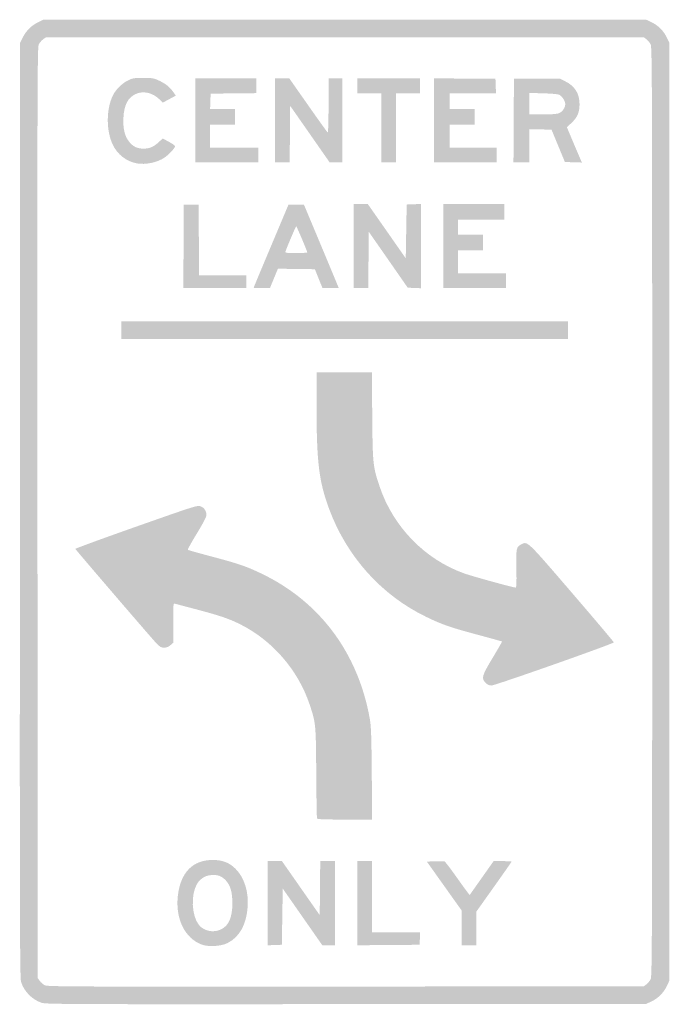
# Model space of a CAD drawing. Header units: inches. Extents: x -11.9 to 11.9, y -18 to 18.
import ezdxf

# ---------------------------------------------------------------- set-up
doc = ezdxf.new("R2010")
doc.units = ezdxf.units.IN
doc.header["$MEASUREMENT"] = 0

msp = doc.modelspace()

# ---------------------------------------------------------------- hatches: boundary and pattern name
h = msp.add_hatch(color=7)
edge = h.paths.add_edge_path()
edge.add_spline(control_points=[(-11.08, -17.939), (-11.427, -17.818), (-11.722, -17.513), (-11.821, -17.173), (-11.865, -17.024), (-11.87, -14.84), (-11.862, 0.068)], knot_values=[0, 0, 0, 0, 1, 1, 1, 2, 2, 2, 2], degree=3, periodic=0)
edge.add_line((-11.862, 0.068), (-11.854, 17.139))
edge.add_line((-11.854, 17.139), (-11.76, 17.33))
edge.add_spline(control_points=[(-11.76, 17.33), (-11.64, 17.573), (-11.444, 17.77), (-11.201, 17.889)], knot_values=[0, 0, 0, 0, 1, 1, 1, 1], degree=3, periodic=0)
edge.add_line((-11.201, 17.889), (-11.009, 17.983))
edge.add_line((-11.009, 17.983), (0, 17.983))
edge.add_line((0, 17.983), (11.009, 17.983))
edge.add_line((11.009, 17.983), (11.2, 17.894))
edge.add_spline(control_points=[(11.2, 17.894), (11.443, 17.78), (11.65, 17.572), (11.764, 17.33)], knot_values=[0, 0, 0, 0, 1, 1, 1, 1], degree=3, periodic=0)
edge.add_line((11.764, 17.33), (11.854, 17.139))
edge.add_line((11.854, 17.139), (11.854, 0))
edge.add_line((11.854, 0), (11.854, -17.139))
edge.add_line((11.854, -17.139), (11.764, -17.33))
edge.add_spline(control_points=[(11.764, -17.33), (11.65, -17.572), (11.443, -17.78), (11.2, -17.894)], knot_values=[0, 0, 0, 0, 1, 1, 1, 1], degree=3, periodic=0)
edge.add_line((11.2, -17.894), (11.009, -17.983))
edge.add_line((11.009, -17.983), (0.051, -17.991))
edge.add_spline(control_points=[(0.051, -17.991), (-10.333, -17.998), (-10.917, -17.995), (-11.08, -17.939)], knot_values=[0, 0, 0, 0, 1, 1, 1, 1], degree=3, periodic=0)
edge = h.paths.add_edge_path(flags=0)
edge.add_spline(control_points=[(11.015, -17.272), (11.068, -17.233), (11.137, -17.149), (11.17, -17.086), (11.226, -16.976), (11.229, -16.089), (11.229, 0), (11.229, 16.089), (11.226, 16.976), (11.17, 17.086), (11.137, 17.149), (11.068, 17.233), (11.015, 17.272)], knot_values=[0, 0, 0, 0, 1, 1, 1, 2, 2, 2, 3, 3, 3, 4, 4, 4, 4], degree=3, periodic=0)
edge.add_line((11.015, 17.272), (10.92, 17.341))
edge.add_line((10.92, 17.341), (0.006, 17.341))
edge.add_line((0.006, 17.341), (-10.908, 17.341))
edge.add_line((-10.908, 17.341), (-11.014, 17.266))
edge.add_spline(control_points=[(-11.014, 17.266), (-11.072, 17.225), (-11.144, 17.139), (-11.174, 17.075), (-11.225, 16.969), (-11.228, 15.598), (-11.221, -0.039)], knot_values=[0, 0, 0, 0, 1, 1, 1, 2, 2, 2, 2], degree=3, periodic=0)
edge.add_line((-11.221, -0.039), (-11.212, -17.038))
edge.add_line((-11.212, -17.038), (-11.137, -17.143))
edge.add_spline(control_points=[(-11.137, -17.143), (-11.096, -17.2), (-11.012, -17.272), (-10.951, -17.302), (-10.85, -17.352), (-9.932, -17.356), (0.04, -17.349)], knot_values=[0, 0, 0, 0, 1, 1, 1, 2, 2, 2, 2], degree=3, periodic=0)
edge.add_line((0.04, -17.349), (10.92, -17.341))
edge.add_line((10.92, -17.341), (11.015, -17.272))
h = msp.add_hatch(color=7)
edge = h.paths.add_edge_path()
edge.add_spline(control_points=[(-7.586, 12.731), (-7.968, 12.798), (-8.302, 13.057), (-8.473, 13.419), (-8.718, 13.938), (-8.712, 14.735), (-8.459, 15.231), (-8.356, 15.434), (-8.137, 15.651), (-7.931, 15.756), (-7.748, 15.848), (-7.707, 15.856), (-7.362, 15.856), (-7.029, 15.856), (-6.97, 15.846), (-6.797, 15.765), (-6.544, 15.646), (-6.402, 15.536), (-6.273, 15.356)], knot_values=[0, 0, 0, 0, 1, 1, 1, 2, 2, 2, 3, 3, 3, 4, 4, 4, 5, 5, 5, 6, 6, 6, 6], degree=3, periodic=0)
edge.add_line((-6.273, 15.356), (-6.168, 15.209))
edge.add_line((-6.168, 15.209), (-6.405, 15.081))
edge.add_line((-6.405, 15.081), (-6.642, 14.953))
edge.add_line((-6.642, 14.953), (-6.766, 15.073))
edge.add_spline(control_points=[(-6.766, 15.073), (-7.016, 15.317), (-7.359, 15.394), (-7.632, 15.268), (-7.921, 15.135), (-8.06, 14.864), (-8.082, 14.392), (-8.101, 13.985), (-8.031, 13.707), (-7.859, 13.507), (-7.713, 13.336), (-7.574, 13.272), (-7.345, 13.272), (-7.127, 13.272), (-6.981, 13.334), (-6.796, 13.505)], knot_values=[0, 0, 0, 0, 1, 1, 1, 2, 2, 2, 3, 3, 3, 4, 4, 4, 5, 5, 5, 5], degree=3, periodic=0)
edge.add_line((-6.796, 13.505), (-6.647, 13.642))
edge.add_line((-6.647, 13.642), (-6.422, 13.522))
edge.add_spline(control_points=[(-6.422, 13.522), (-6.298, 13.456), (-6.197, 13.384), (-6.197, 13.36), (-6.197, 13.29), (-6.422, 13.05), (-6.593, 12.936), (-6.855, 12.763), (-7.273, 12.676), (-7.586, 12.731)], knot_values=[0, 0, 0, 0, 1, 1, 1, 2, 2, 2, 3, 3, 3, 3], degree=3, periodic=0)
for points in [[(-5.454, 14.302), (-5.454, 15.839), (-4.34, 15.839), (-3.225, 15.839), (-3.225, 15.569), (-3.225, 15.299), (-4.061, 15.29), (-4.897, 15.281), (-4.907, 15.003), (-4.916, 14.724), (-4.459, 14.724), (-4.002, 14.724), (-4.002, 14.437), (-4.002, 14.15), (-4.458, 14.15), (-4.914, 14.15), (-4.914, 13.728), (-4.914, 13.306), (-4.036, 13.306), (-3.158, 13.306), (-3.158, 13.036), (-3.158, 12.765), (-4.306, 12.765), (-5.454, 12.765), (-5.454, 14.302)], [(1.334, 14.032), (1.334, 15.298), (0.895, 15.298), (0.456, 15.298), (0.456, 15.568), (0.456, 15.839), (1.604, 15.839), (2.752, 15.839), (2.752, 15.568), (2.752, 15.298), (2.313, 15.298), (1.874, 15.298), (1.874, 14.032), (1.874, 12.765), (1.604, 12.765), (1.334, 12.765), (1.334, 14.032)], [(3.259, 14.303), (3.259, 15.84), (4.382, 15.831), (5.505, 15.822), (5.515, 15.56), (5.524, 15.298), (4.679, 15.298), (3.833, 15.298), (3.833, 15.011), (3.833, 14.724), (4.289, 14.724), (4.745, 14.724), (4.745, 14.437), (4.745, 14.15), (4.289, 14.15), (3.833, 14.15), (3.833, 13.728), (3.833, 13.306), (4.694, 13.306), (5.555, 13.306), (5.555, 13.036), (5.555, 12.765), (4.407, 12.765), (3.259, 12.765), (3.259, 14.303)], [(-5.885, 9.701), (-5.876, 11.229), (-5.606, 11.229), (-5.336, 11.229), (-5.327, 9.937), (-5.318, 8.645), (-4.457, 8.645), (-3.597, 8.645), (-3.597, 8.409), (-3.597, 8.173), (-4.745, 8.173), (-5.894, 8.173), (-5.885, 9.701)], [(0.321, 9.709), (0.321, 11.246), (0.583, 11.245), (0.844, 11.245), (1.537, 10.254), (2.229, 9.262), (2.246, 10.246), (2.263, 11.229), (2.524, 11.239), (2.786, 11.249), (2.786, 9.709), (2.786, 8.17), (2.544, 8.18), (2.301, 8.189), (1.59, 9.212), (0.878, 10.234), (0.869, 9.204), (0.86, 8.173), (0.591, 8.173), (0.321, 8.173), (0.321, 9.709)], [(3.597, 9.709), (3.597, 11.246), (4.711, 11.246), (5.826, 11.246), (5.826, 10.959), (5.826, 10.672), (4.981, 10.672), (4.137, 10.672), (4.137, 10.402), (4.137, 10.131), (4.593, 10.131), (5.049, 10.131), (5.049, 9.844), (5.049, 9.557), (4.593, 9.557), (4.137, 9.557), (4.137, 9.135), (4.137, 8.713), (5.015, 8.713), (5.893, 8.713), (5.893, 8.443), (5.893, 8.173), (4.745, 8.173), (3.597, 8.173), (3.597, 9.709)], [(-8.156, 6.636), (-8.156, 6.957), (0, 6.957), (8.156, 6.957), (8.156, 6.636), (8.156, 6.315), (0, 6.315), (-8.156, 6.315), (-8.156, 6.636)], [(-2.82, -14.303), (-2.82, -12.765), (-2.556, -12.765), (-2.292, -12.765), (-1.602, -13.753), (-0.912, -14.74), (-0.903, -13.753), (-0.894, -12.765), (-0.624, -12.765), (-0.355, -12.765), (-0.355, -14.302), (-0.355, -15.839), (-0.587, -15.839), (-0.819, -15.839), (-1.541, -14.804), (-2.263, -13.768), (-2.28, -14.795), (-2.296, -15.822), (-2.558, -15.832), (-2.82, -15.841), (-2.82, -14.303)], [(0.456, -14.303), (0.456, -12.765), (0.726, -12.765), (0.996, -12.765), (0.996, -14.066), (0.996, -15.366), (1.876, -15.366), (2.755, -15.366), (2.745, -15.594), (2.735, -15.822), (1.596, -15.831), (0.456, -15.84), (0.456, -14.303)]]:
    msp.add_hatch(color=7).paths.add_polyline_path(points)
h = msp.add_hatch(color=7)
edge = h.paths.add_edge_path()
edge.add_line((-2.55, 14.302), (-2.55, 15.839))
edge.add_line((-2.55, 15.839), (-2.287, 15.839))
edge.add_line((-2.287, 15.839), (-2.024, 15.839))
edge.add_line((-2.024, 15.839), (-1.338, 14.859))
edge.add_spline(control_points=[(-1.338, 14.859), (-0.961, 14.321), (-0.638, 13.871), (-0.622, 13.861), (-0.604, 13.85), (-0.591, 14.255), (-0.591, 14.84)], knot_values=[0, 0, 0, 0, 1, 1, 1, 2, 2, 2, 2], degree=3, periodic=0)
edge.add_line((-0.591, 14.84), (-0.591, 15.839))
edge.add_line((-0.591, 15.839), (-0.338, 15.839))
edge.add_line((-0.338, 15.839), (-0.084, 15.839))
edge.add_line((-0.084, 15.839), (-0.084, 14.302))
edge.add_line((-0.084, 14.302), (-0.084, 12.765))
edge.add_line((-0.084, 12.765), (-0.316, 12.765))
edge.add_line((-0.316, 12.765), (-0.548, 12.765))
edge.add_line((-0.548, 12.765), (-1.27, 13.801))
edge.add_line((-1.27, 13.801), (-1.992, 14.836))
edge.add_line((-1.992, 14.836), (-2.001, 13.801))
edge.add_line((-2.001, 13.801), (-2.01, 12.765))
edge.add_line((-2.01, 12.765), (-2.28, 12.765))
edge.add_line((-2.28, 12.765), (-2.55, 12.765))
edge.add_line((-2.55, 12.765), (-2.55, 14.302))
h = msp.add_hatch(color=7)
edge = h.paths.add_edge_path()
edge.add_line((6.171, 14.294), (6.18, 15.822))
edge.add_line((6.18, 15.822), (7.024, 15.822))
edge.add_line((7.024, 15.822), (7.869, 15.822))
edge.add_line((7.869, 15.822), (8.061, 15.727))
edge.add_spline(control_points=[(8.061, 15.727), (8.405, 15.558), (8.576, 15.281), (8.576, 14.893), (8.576, 14.588), (8.497, 14.409), (8.265, 14.195)], knot_values=[0, 0, 0, 0, 1, 1, 1, 2, 2, 2, 2], degree=3, periodic=0)
edge.add_line((8.265, 14.195), (8.113, 14.054))
edge.add_line((8.113, 14.054), (8.267, 13.689))
edge.add_spline(control_points=[(8.267, 13.689), (8.351, 13.487), (8.475, 13.197), (8.541, 13.043)], knot_values=[0, 0, 0, 0, 1, 1, 1, 1], degree=3, periodic=0)
edge.add_line((8.541, 13.043), (8.661, 12.763))
edge.add_line((8.661, 12.763), (8.351, 12.773))
edge.add_line((8.351, 12.773), (8.041, 12.782))
edge.add_line((8.041, 12.782), (7.797, 13.373))
edge.add_line((7.797, 13.373), (7.553, 13.964))
edge.add_line((7.553, 13.964), (7.145, 13.974))
edge.add_line((7.145, 13.974), (6.737, 13.983))
edge.add_line((6.737, 13.983), (6.737, 13.374))
edge.add_line((6.737, 13.374), (6.737, 12.765))
edge.add_line((6.737, 12.765), (6.45, 12.765))
edge.add_line((6.45, 12.765), (6.163, 12.765))
edge.add_line((6.163, 12.765), (6.171, 14.294))
edge = h.paths.add_edge_path(flags=0)
edge.add_spline(control_points=[(7.834, 14.57), (7.955, 14.62), (8.054, 14.769), (8.054, 14.9), (8.054, 15.003), (7.942, 15.182), (7.845, 15.235), (7.796, 15.262), (7.576, 15.283), (7.252, 15.292)], knot_values=[0, 0, 0, 0, 1, 1, 1, 2, 2, 2, 3, 3, 3, 3], degree=3, periodic=0)
edge.add_line((7.252, 15.292), (6.737, 15.307))
edge.add_line((6.737, 15.307), (6.737, 14.914))
edge.add_line((6.737, 14.914), (6.737, 14.522))
edge.add_line((6.737, 14.522), (7.228, 14.522))
edge.add_spline(control_points=[(7.228, 14.522), (7.576, 14.522), (7.752, 14.536), (7.834, 14.57)], knot_values=[0, 0, 0, 0, 1, 1, 1, 1], degree=3, periodic=0)
h = msp.add_hatch(color=7)
edge = h.paths.add_edge_path()
edge.add_spline(control_points=[(-3.326, 8.187), (-3.326, 8.195), (-3.04, 8.883), (-2.689, 9.715)], knot_values=[0, 0, 0, 0, 1, 1, 1, 1], degree=3, periodic=0)
edge.add_line((-2.689, 9.715), (-2.052, 11.229))
edge.add_line((-2.052, 11.229), (-1.772, 11.229))
edge.add_line((-1.772, 11.229), (-1.491, 11.229))
edge.add_line((-1.491, 11.229), (-0.855, 9.709))
edge.add_spline(control_points=[(-0.855, 9.709), (-0.506, 8.874), (-0.22, 8.186), (-0.22, 8.181), (-0.22, 8.176), (-0.352, 8.173), (-0.515, 8.173)], knot_values=[0, 0, 0, 0, 1, 1, 1, 2, 2, 2, 2], degree=3, periodic=0)
edge.add_line((-0.515, 8.173), (-0.811, 8.173))
edge.add_line((-0.811, 8.173), (-0.951, 8.519))
edge.add_line((-0.951, 8.519), (-1.091, 8.865))
edge.add_line((-1.091, 8.865), (-1.766, 8.874))
edge.add_line((-1.766, 8.874), (-2.44, 8.883))
edge.add_line((-2.44, 8.883), (-2.586, 8.528))
edge.add_line((-2.586, 8.528), (-2.732, 8.173))
edge.add_line((-2.732, 8.173), (-3.029, 8.173))
edge.add_spline(control_points=[(-3.029, 8.173), (-3.193, 8.173), (-3.326, 8.179), (-3.326, 8.187)], knot_values=[0, 0, 0, 0, 1, 1, 1, 1], degree=3, periodic=0)
edge = h.paths.add_edge_path(flags=0)
edge.add_spline(control_points=[(-1.368, 9.479), (-1.368, 9.522), (-1.754, 10.435), (-1.772, 10.435), (-1.786, 10.434), (-2.067, 9.775), (-2.163, 9.515), (-2.184, 9.461), (-2.152, 9.456), (-1.777, 9.456), (-1.552, 9.456), (-1.368, 9.466), (-1.368, 9.479)], knot_values=[0, 0, 0, 0, 1, 1, 1, 2, 2, 2, 3, 3, 3, 4, 4, 4, 4], degree=3, periodic=0)
h = msp.add_hatch(color=7)
edge = h.paths.add_edge_path()
edge.add_spline(control_points=[(5.147, -6.25), (4.981, -6.084), (5.004, -6.002), (5.402, -5.337), (5.596, -5.013), (5.752, -4.744), (5.747, -4.74), (5.742, -4.735), (5.343, -4.625), (4.859, -4.494), (3.844, -4.221), (3.571, -4.126), (2.989, -3.846), (1.35, -3.058), (0.076, -1.643), (-0.57, 0.106), (-0.943, 1.115), (-1.028, 1.817), (-1.029, 3.892)], knot_values=[0, 0, 0, 0, 1, 1, 1, 2, 2, 2, 3, 3, 3, 4, 4, 4, 5, 5, 5, 6, 6, 6, 6], degree=3, periodic=0)
edge.add_line((-1.029, 3.892), (-1.03, 5.099))
edge.add_line((-1.03, 5.099), (-0.019, 5.099))
edge.add_line((-0.019, 5.099), (0.991, 5.099))
edge.add_line((0.991, 5.099), (1.005, 3.504))
edge.add_spline(control_points=[(1.005, 3.504), (1.021, 1.742), (1.029, 1.662), (1.27, 0.937), (1.763, -0.545), (2.931, -1.746), (4.374, -2.255), (4.668, -2.359), (6.154, -2.769), (6.236, -2.769), (6.273, -2.769), (6.279, -2.641), (6.27, -2.08), (6.258, -1.33), (6.266, -1.285), (6.438, -1.196), (6.683, -1.07), (6.632, -1.022), (8.3, -2.963), (9.14, -3.94), (9.827, -4.754), (9.827, -4.772), (9.827, -4.819), (5.493, -6.347), (5.359, -6.348), (5.279, -6.349), (5.218, -6.32), (5.147, -6.25)], knot_values=[0, 0, 0, 0, 1, 1, 1, 2, 2, 2, 3, 3, 3, 4, 4, 4, 5, 5, 5, 6, 6, 6, 7, 7, 7, 8, 8, 8, 9, 9, 9, 9], degree=3, periodic=0)
h = msp.add_hatch(color=7)
edge = h.paths.add_edge_path()
edge.add_spline(control_points=[(-1.013, -11.204), (-1.021, -11.18), (-1.034, -10.424), (-1.04, -9.523), (-1.054, -7.731), (-1.055, -7.721), (-1.283, -7.038), (-1.702, -5.784), (-2.639, -4.701), (-3.816, -4.111), (-4.226, -3.906), (-4.561, -3.792), (-5.42, -3.565), (-5.82, -3.46), (-6.173, -3.366), (-6.205, -3.356), (-6.26, -3.34), (-6.265, -3.389), (-6.265, -4.064)], knot_values=[0, 0, 0, 0, 1, 1, 1, 2, 2, 2, 3, 3, 3, 4, 4, 4, 5, 5, 5, 6, 6, 6, 6], degree=3, periodic=0)
edge.add_line((-6.265, -4.064), (-6.265, -4.789))
edge.add_line((-6.265, -4.789), (-6.368, -4.877))
edge.add_spline(control_points=[(-6.368, -4.877), (-6.44, -4.938), (-6.512, -4.964), (-6.601, -4.964), (-6.715, -4.964), (-6.751, -4.941), (-6.911, -4.768), (-7.16, -4.497), (-9.825, -1.39), (-9.837, -1.356), (-9.842, -1.341), (-8.843, -0.975), (-7.618, -0.543), (-5.494, 0.206), (-5.385, 0.241), (-5.27, 0.203), (-5.136, 0.159), (-5.048, 0.028), (-5.05, -0.125), (-5.05, -0.184), (-5.18, -0.432), (-5.401, -0.794), (-5.594, -1.109), (-5.741, -1.377), (-5.729, -1.389), (-5.717, -1.4), (-5.35, -1.504), (-4.914, -1.62), (-3.869, -1.897), (-3.605, -1.987), (-3.029, -2.264), (-0.909, -3.283), (0.488, -5.159), (0.916, -7.565), (0.963, -7.829), (0.976, -8.182), (0.988, -9.566)], knot_values=[0, 0, 0, 0, 1, 1, 1, 2, 2, 2, 3, 3, 3, 4, 4, 4, 5, 5, 5, 6, 6, 6, 7, 7, 7, 8, 8, 8, 9, 9, 9, 10, 10, 10, 11, 11, 11, 12, 12, 12, 12], degree=3, periodic=0)
edge.add_line((0.988, -9.566), (1.002, -11.246))
edge.add_line((1.002, -11.246), (0.002, -11.246))
edge.add_spline(control_points=[(0.002, -11.246), (-0.768, -11.246), (-1.002, -11.236), (-1.013, -11.204)], knot_values=[0, 0, 0, 0, 1, 1, 1, 1], degree=3, periodic=0)
h = msp.add_hatch(color=7)
edge = h.paths.add_edge_path()
edge.add_spline(control_points=[(-5.224, -15.814), (-5.84, -15.583), (-6.189, -14.868), (-6.094, -14.031), (-5.997, -13.184), (-5.554, -12.725), (-4.829, -12.723), (-4.463, -12.722), (-4.216, -12.817), (-3.984, -13.049), (-3.667, -13.367), (-3.503, -13.887), (-3.545, -14.445), (-3.594, -15.094), (-3.839, -15.533), (-4.279, -15.759), (-4.514, -15.88), (-4.977, -15.907), (-5.224, -15.814)], knot_values=[0, 0, 0, 0, 1, 1, 1, 2, 2, 2, 3, 3, 3, 4, 4, 4, 5, 5, 5, 6, 6, 6, 6], degree=3, periodic=0)
edge = h.paths.add_edge_path(flags=0)
edge.add_spline(control_points=[(-4.507, -15.256), (-4.233, -15.118), (-4.103, -14.812), (-4.103, -14.307), (-4.103, -13.883), (-4.178, -13.635), (-4.36, -13.452), (-4.519, -13.294), (-4.647, -13.254), (-4.917, -13.28), (-5.103, -13.298), (-5.292, -13.423), (-5.394, -13.598), (-5.625, -13.992), (-5.593, -14.745), (-5.331, -15.089), (-5.151, -15.324), (-4.789, -15.398), (-4.507, -15.256)], knot_values=[0, 0, 0, 0, 1, 1, 1, 2, 2, 2, 3, 3, 3, 4, 4, 4, 5, 5, 5, 6, 6, 6, 6], degree=3, periodic=0)
h = msp.add_hatch(color=7)
edge = h.paths.add_edge_path()
edge.add_line((4.272, -15.205), (4.272, -14.572))
edge.add_line((4.272, -14.572), (3.635, -13.677))
edge.add_line((3.635, -13.677), (2.999, -12.782))
edge.add_line((2.999, -12.782), (3.304, -12.773))
edge.add_spline(control_points=[(3.304, -12.773), (3.471, -12.767), (3.626, -12.77), (3.648, -12.778), (3.669, -12.786), (3.836, -13.003), (4.019, -13.26), (4.202, -13.518), (4.399, -13.791), (4.457, -13.867)], knot_values=[0, 0, 0, 0, 1, 1, 1, 2, 2, 2, 3, 3, 3, 3], degree=3, periodic=0)
edge.add_line((4.457, -13.867), (4.562, -14.006))
edge.add_line((4.562, -14.006), (4.999, -13.386))
edge.add_line((4.999, -13.386), (5.437, -12.766))
edge.add_line((5.437, -12.766), (5.766, -12.766))
edge.add_spline(control_points=[(5.766, -12.766), (5.948, -12.766), (6.096, -12.772), (6.096, -12.781), (6.096, -12.789), (5.807, -13.203), (5.454, -13.7)], knot_values=[0, 0, 0, 0, 1, 1, 1, 2, 2, 2, 2], degree=3, periodic=0)
edge.add_line((5.454, -13.7), (4.812, -14.604))
edge.add_line((4.812, -14.604), (4.812, -15.222))
edge.add_line((4.812, -15.222), (4.812, -15.839))
edge.add_line((4.812, -15.839), (4.542, -15.839))
edge.add_line((4.542, -15.839), (4.272, -15.839))
edge.add_line((4.272, -15.839), (4.272, -15.205))

doc.saveas('drawing.dxf')
